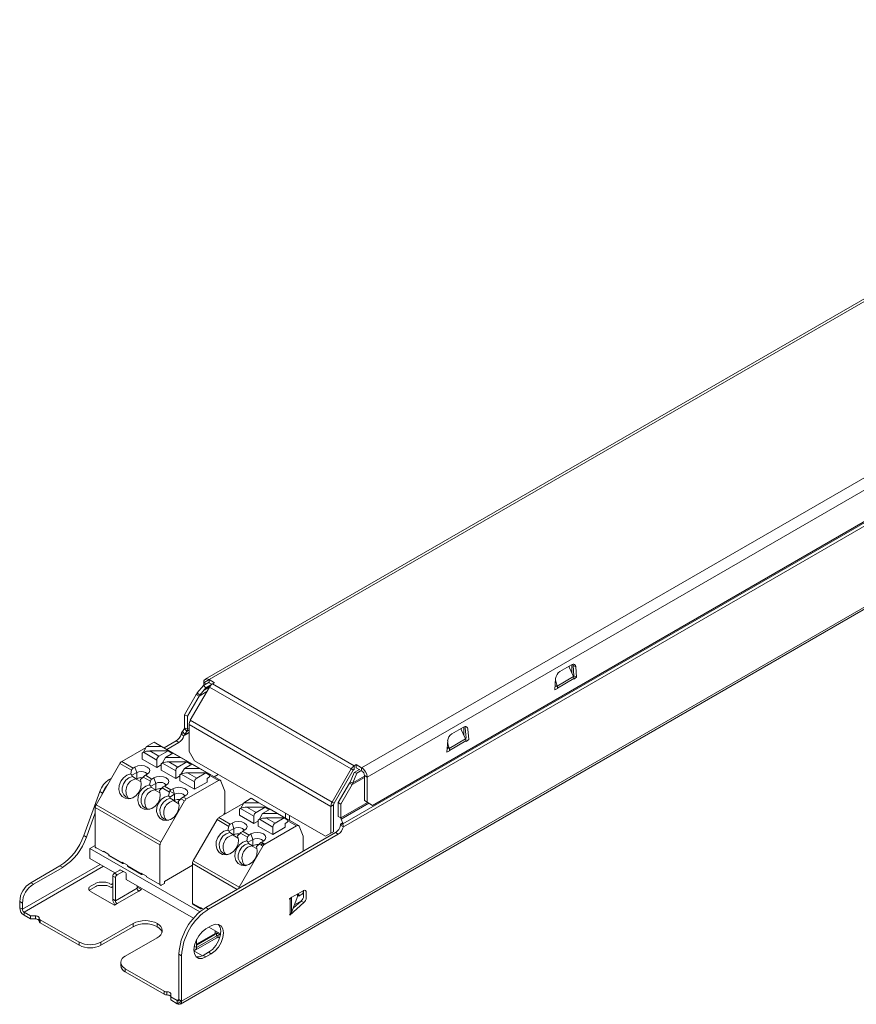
# Model space of a CAD drawing. Header units: millimetres. Extents: x -151 to 68, y -342 to -210.
# Tile 1 of 2: x -151 to -42, y -342 to -213. Entities that reach past the tile are written whole.
import ezdxf

# ---------------------------------------------------------------- set-up
doc = ezdxf.new("R2010")
doc.units = ezdxf.units.MM

msp = doc.modelspace()

# ---------------------------------------------------------------- linework, layer by layer
at = {"color": 7, "linetype": 'Continuous', "lineweight": 15}
for p, q in [((22.84, -212.77), (-126.86, -299.19)), ((-126.36, -299.24), (23.34, -212.82)), ((-106.37, -310.78), (43.33, -224.36)), ((-105.66, -312), (44.04, -225.59)), ((-130.12, -341.74), (67.87, -227.44)), ((-129.96, -341.37), (68.03, -227.08)), ((-108.82, -318.13), (46.74, -228.33)), ((-108.77, -318.52), (46.82, -228.7)), ((-104.95, -315.71), (43.33, -230.11)), ((-79.22, -297.51), (-78.62, -298.85)), ((-79.18, -297.48), (-79.18, -297.6)), ((-78.83, -297.28), (-78.83, -298.38)), ((-78.67, -297.37), (-78.56, -298.72)), ((-78.31, -297.58), (-78.21, -298.93)), ((-125.65, -299.65), (-126.36, -299.24)), ((-80.76, -300.08), (-78.62, -298.85)), ((-80.71, -300.35), (-78.56, -299.11)), ((-128.82, -304.57), (-126.31, -300.22)), ((-127.9, -300.97), (-127.11, -300.01)), ((-126.36, -299.57), (-127.11, -300.01)), ((-127.11, -300.01), (-126.77, -300.31)), ((-127.06, -299.65), (-127.06, -299.98)), ((-107.73, -310.94), (-126.31, -300.22)), ((-107.33, -310.52), (-125.91, -299.79)), ((-80.76, -300.08), (-80.98, -299.31)), ((-129.56, -303.84), (-128.03, -301.19)), ((-129.2, -304.04), (-127.67, -301.4)), ((-129.56, -303.84), (-129.2, -304.04)), ((-129.56, -303.84), (-129.56, -305.55)), ((-129.2, -304.04), (-129.2, -305.75)), ((-129.58, -305.66), (-129.84, -306.02)), ((-129.28, -306.04), (-129.58, -305.66)), ((-129.2, -305.75), (-129.56, -305.55)), ((-110.41, -315.85), (-128.98, -305.13)), ((-128.98, -308.64), (-128.98, -305.13)), ((-110.24, -315.29), (-128.82, -304.57)), ((-93.36, -305.67), (-92.76, -307.01)), ((-93.32, -305.65), (-93.32, -305.76)), ((-92.97, -305.44), (-92.97, -306.55)), ((-129.28, -306.04), (-129.53, -306.4)), ((-94.9, -308.25), (-92.76, -307.01)), ((-137.8, -309.97), (-134.62, -308.13)), ((-134.55, -308.01), (-134.95, -308.73)), ((-133.56, -307.44), (-134.55, -308.01)), ((-134.55, -308.01), (-132.58, -308.01)), ((-133.56, -307.44), (-132.58, -308.01)), ((-124.89, -312.43), (-133.38, -307.53)), ((-131.33, -308.73), (-132.58, -308.01)), ((-132.26, -308.18), (-130.66, -307.25)), ((-131.91, -308.38), (-130.31, -307.46)), ((-130.66, -307.25), (-130.31, -307.46)), ((-95.21, -308.74), (-95.1, -307.27)), ((-94.85, -308.51), (-92.71, -307.27)), ((-134.95, -308.73), (-135.12, -308.83)), ((-135.12, -309.65), (-135.12, -308.83)), ((-135.12, -308.83), (-135.09, -308.85)), ((-135.09, -308.85), (-134.96, -308.76)), ((-133.21, -309.77), (-134.96, -308.76)), ((-134.95, -308.73), (-134.9, -308.73)), ((-134.12, -308.59), (-131.73, -308.59)), ((-134.12, -308.59), (-132.93, -309.28)), ((-132.93, -309.28), (-131.73, -308.59)), ((-132.07, -309.44), (-132.47, -310.16)), ((-131.09, -308.87), (-132.07, -309.44)), ((-132.07, -309.44), (-130.1, -309.44)), ((-131.73, -308.59), (-131.33, -308.85)), ((-131.51, -308.73), (-131.33, -308.73)), ((-131.23, -308.79), (-131.33, -308.73)), ((-131.33, -308.85), (-131.23, -308.79)), ((-131.23, -308.79), (-131.23, -308.95)), ((-131.09, -308.87), (-130.1, -309.44)), ((-128.86, -310.16), (-130.1, -309.44)), ((-138.05, -310.23), (-141.17, -315.63)), ((-136.51, -311.12), (-138.05, -310.23)), ((-136.32, -310.83), (-137.8, -309.97)), ((-136.07, -310.69), (-136.32, -310.83)), ((-136.07, -310.69), (-135.83, -311.4)), ((-133.21, -310.75), (-135.12, -309.65)), ((-133.21, -310.75), (-133.21, -309.77)), ((-132.64, -310.42), (-133.21, -310.75)), ((-132.47, -310.16), (-132.64, -310.26)), ((-132.64, -311.08), (-132.64, -310.26)), ((-132.64, -310.26), (-132.61, -310.28)), ((-132.61, -310.28), (-132.48, -310.19)), ((-130.73, -311.2), (-132.48, -310.19)), ((-132.47, -310.16), (-132.43, -310.16)), ((-131.65, -310.02), (-129.26, -310.02)), ((-131.65, -310.02), (-130.45, -310.71)), ((-130.45, -310.71), (-129.26, -310.02)), ((-129.6, -310.87), (-130, -311.59)), ((-128.61, -310.3), (-129.6, -310.87)), ((-129.6, -310.87), (-127.63, -310.87)), ((-129.26, -310.02), (-128.86, -310.28)), ((-129.03, -310.16), (-128.86, -310.16)), ((-128.76, -310.22), (-128.86, -310.16)), ((-128.86, -310.28), (-128.76, -310.22)), ((-128.76, -310.22), (-128.76, -310.38)), ((-128.61, -310.3), (-127.63, -310.87)), ((-126.38, -311.59), (-127.63, -310.87)), ((-106.37, -310.78), (-107.07, -310.37)), ((-139.43, -312.31), (-139.16, -312.16)), ((-136.63, -311.6), (-136.51, -311.12)), ((-134.04, -312.55), (-134.99, -312)), ((-134.69, -311.77), (-133.84, -312.26)), ((-133.84, -312.26), (-133.6, -312.12)), ((-133.6, -312.12), (-133.35, -312.83)), ((-130.73, -312.18), (-132.64, -311.08)), ((-130.73, -312.18), (-130.73, -311.2)), ((-130.17, -311.85), (-130.73, -312.18)), ((-130, -311.59), (-130.17, -311.69)), ((-130.17, -312.5), (-130.17, -311.69)), ((-130.17, -311.69), (-130.14, -311.7)), ((-130.14, -311.7), (-130.01, -311.62)), ((-128.26, -312.63), (-130.01, -311.62)), ((-130, -311.59), (-129.95, -311.59)), ((-129.17, -311.45), (-126.78, -311.45)), ((-129.17, -311.45), (-127.98, -312.14)), ((-127.98, -312.14), (-126.78, -311.45)), ((-126.78, -311.45), (-126.38, -311.7)), ((-126.63, -312.18), (-126.63, -312.67)), ((-126.56, -311.59), (-126.38, -311.59)), ((-126.28, -311.65), (-126.38, -311.59)), ((-126.38, -311.7), (-126.28, -311.65)), ((-126.28, -311.65), (-126.28, -311.81)), ((-110.24, -315.29), (-107.73, -310.94)), ((-109.99, -315.44), (-107.48, -311.08)), ((-107.73, -310.94), (-107.48, -311.08)), ((-107.53, -312.76), (-107.02, -311.51)), ((-107.02, -311.51), (-107.37, -311.42)), ((-106.35, -311.12), (-107.02, -311.51)), ((-105.66, -312), (-106.01, -311.8)), ((-106.01, -315.09), (-106.01, -311.8)), ((-105.66, -315.3), (-105.66, -312)), ((-135.92, -312.27), (-135.26, -312.65)), ((-134.16, -313.03), (-134.04, -312.55)), ((-133.98, -313.19), (-133.35, -312.83)), ((-133.92, -313.37), (-133.42, -313.65)), ((-133.35, -312.83), (-133.35, -313.65)), ((-131.56, -313.98), (-132.52, -313.43)), ((-132.21, -313.19), (-131.37, -313.68)), ((-128.26, -313.61), (-130.17, -312.5)), ((-125.14, -312.46), (-129.32, -314.87)), ((-128.26, -313.61), (-128.26, -312.63)), ((-126.63, -312.67), (-128.26, -313.61)), ((-124.3, -313.85), (-124.81, -312.53)), ((-109.45, -315.35), (-107.97, -312.8)), ((-109.09, -315.55), (-107.62, -313)), ((-107.97, -312.8), (-107.62, -313)), ((-107.87, -312.67), (-107.53, -312.76)), ((-140.68, -313.9), (-142.78, -319.68)), ((-140.68, -313.9), (-140.32, -314.1)), ((-140.32, -314.1), (-140.39, -314.28)), ((-133.44, -313.7), (-133.42, -313.65)), ((-133.35, -313.65), (-133.44, -313.7)), ((-133.44, -313.7), (-132.79, -314.08)), ((-130.88, -314.26), (-130.88, -315.08)), ((-129.5, -314.48), (-129.74, -314.62)), ((-129.74, -314.62), (-129.32, -314.87)), ((-124.3, -316.71), (-124.3, -313.85)), ((-141.27, -315.98), (-132.79, -320.88)), ((-141.27, -321.2), (-141.27, -315.98)), ((-141.17, -315.63), (-132.68, -320.53)), ((-132.68, -320.53), (-129.57, -315.13)), ((-130.94, -315.08), (-131.44, -314.79)), ((-130.94, -315.08), (-130.97, -315.13)), ((-130.88, -315.08), (-130.97, -315.13)), ((-130.97, -315.13), (-130.31, -315.51)), ((-130.04, -314.86), (-130.4, -315.2)), ((-129.57, -315.13), (-130.04, -314.86)), ((-125.07, -317.32), (-121.89, -315.48)), ((-121.82, -315.36), (-122.22, -316.08)), ((-120.84, -314.79), (-121.82, -315.36)), ((-121.82, -315.36), (-119.85, -315.36)), ((-121.4, -315.94), (-119, -315.94)), ((-121.4, -315.94), (-120.2, -316.63)), ((-120.84, -314.79), (-119.85, -315.36)), ((-114.64, -318.35), (-120.65, -314.88)), ((-120.2, -316.63), (-119, -315.94)), ((-118.6, -316.08), (-119.85, -315.36)), ((-119, -315.94), (-118.6, -316.19)), ((-110.41, -315.85), (-110.05, -315.65)), ((-110.41, -319.36), (-110.41, -315.85)), ((-110.24, -315.29), (-109.99, -315.44)), ((-109.09, -315.55), (-109.45, -315.35)), ((-109.45, -315.35), (-109.45, -317.16)), ((-109.09, -315.55), (-109.09, -317.36)), ((-105.31, -315.5), (-105.31, -315.5)), ((-141.27, -316.71), (-142.43, -319.89)), ((-123.59, -318.17), (-125.07, -317.32)), ((-124.41, -316.89), (-124.41, -316.93)), ((-122.22, -316.08), (-122.39, -316.18)), ((-122.39, -316.99), (-122.39, -316.18)), ((-122.39, -316.18), (-122.36, -316.19)), ((-120.48, -318.1), (-122.39, -316.99)), ((-122.36, -316.19), (-122.23, -316.11)), ((-120.48, -317.12), (-122.23, -316.11)), ((-122.22, -316.08), (-122.18, -316.08)), ((-120.48, -318.1), (-120.48, -317.12)), ((-119.35, -316.79), (-119.75, -317.51)), ((-118.36, -316.22), (-119.35, -316.79)), ((-119.35, -316.79), (-117.38, -316.79)), ((-118.78, -316.08), (-118.6, -316.08)), ((-118.5, -316.14), (-118.6, -316.08)), ((-118.6, -316.19), (-118.5, -316.14)), ((-118.5, -316.14), (-118.5, -316.3)), ((-118.36, -316.22), (-117.38, -316.79)), ((-116.13, -317.51), (-117.38, -316.79)), ((-116.34, -316.76), (-116.34, -317.37)), ((-115.84, -317.05), (-115.84, -317.66)), ((-125.32, -317.58), (-128.44, -322.98)), ((-123.79, -318.47), (-125.32, -317.58)), ((-123.91, -318.95), (-123.79, -318.47)), ((-123.35, -318.03), (-123.59, -318.17)), ((-123.35, -318.03), (-123.1, -318.75)), ((-119.92, -317.77), (-120.48, -318.1)), ((-119.75, -317.51), (-119.92, -317.61)), ((-119.92, -318.42), (-119.92, -317.61)), ((-119.92, -317.61), (-119.89, -317.62)), ((-118.01, -319.52), (-119.92, -318.42)), ((-119.89, -317.62), (-119.75, -317.54)), ((-119.75, -317.51), (-119.7, -317.51)), ((-118.01, -318.55), (-119.75, -317.54)), ((-114.89, -318.38), (-119.06, -320.79)), ((-118.92, -317.36), (-116.53, -317.36)), ((-118.92, -317.36), (-117.72, -318.06)), ((-118.01, -319.52), (-118.01, -318.55)), ((-116.38, -318.59), (-118.01, -319.52)), ((-117.72, -318.06), (-116.53, -317.36)), ((-116.53, -317.36), (-116.13, -317.62)), ((-116.38, -318.1), (-116.38, -318.59)), ((-116.31, -317.51), (-116.13, -317.51)), ((-116.13, -317.62), (-116.03, -317.57)), ((-114.05, -319.77), (-114.55, -318.45)), ((-142.78, -319.68), (-142.43, -319.89)), ((-126.78, -329.09), (-109.8, -319.29)), ((-126.42, -329.3), (-109.45, -319.5)), ((-123.73, -319.11), (-123.1, -318.75)), ((-123.66, -319.28), (-123.16, -319.57)), ((-123.19, -319.62), (-123.16, -319.57)), ((-123.1, -319.57), (-123.19, -319.62)), ((-123.19, -319.62), (-122.53, -320)), ((-123.1, -318.75), (-123.1, -319.57)), ((-122.26, -319.35), (-122.62, -319.69)), ((-121.31, -319.9), (-122.26, -319.35)), ((-121.72, -318.97), (-121.96, -319.11)), ((-121.96, -319.11), (-121.11, -319.6)), ((-121.31, -319.9), (-121.43, -320.38)), ((-121.11, -319.6), (-120.87, -319.46)), ((-120.87, -319.46), (-120.62, -320.18)), ((-114.05, -321.74), (-114.05, -319.77)), ((-109.45, -319.5), (-109.8, -319.29)), ((-132.79, -320.88), (-132.79, -326.1)), ((-122.43, -326.45), (-119.31, -321.05)), ((-120.71, -321.05), (-120.06, -321.43)), ((-119.79, -320.78), (-120.15, -321.12)), ((-119.24, -320.4), (-119.49, -320.54)), ((-119.31, -320.67), (-119.3, -320.65)), ((-119.26, -320.97), (-119.26, -320.67)), ((-127.59, -329.67), (-141.98, -321.36)), ((-139.5, -322.14), (-139.5, -322.22)), ((-139.5, -322.22), (-137.74, -323.24)), ((-139.46, -322.31), (-137.69, -323.33)), ((-149.72, -325.85), (-145.9, -323.64)), ((-145.9, -323.64), (-145.54, -323.84)), ((-141.98, -322.67), (-138.69, -324.57)), ((-137.74, -323.24), (-137.74, -323.16)), ((-137.03, -323.65), (-135.26, -324.67)), ((-136.99, -323.74), (-135.22, -324.76)), ((-128.54, -328.55), (-128.54, -323.33)), ((-128.44, -322.98), (-122.43, -326.45)), ((-149.37, -326.05), (-145.54, -323.84)), ((-138.97, -324.97), (-138.62, -325.18)), ((-138.97, -328), (-138.97, -324.97)), ((-137.92, -324.19), (-137.62, -324.37)), ((-137.57, -324.4), (-137.27, -324.57)), ((-149.72, -325.85), (-149.37, -326.05)), ((-138.62, -328.21), (-138.62, -325.18)), ((-137.21, -325.42), (-128.41, -330.5)), ((-138.76, -328.78), (-141.89, -326.98)), ((-135.79, -326.58), (-138.62, -328.21)), ((-135.58, -326.94), (-138.41, -328.58)), ((-135.79, -326.41), (-135.23, -326.74)), ((-114.61, -327.61), (-114.61, -327.36)), ((-151.17, -329.13), (-151.17, -328.33)), ((-151.17, -328.33), (-150.82, -328.53)), ((-150.82, -329.33), (-150.82, -328.53)), ((-128.54, -328.55), (-127.48, -329.16)), ((-128.5, -328.64), (-127.44, -329.25)), ((-115.8, -330.1), (-113.94, -328.45)), ((-115.74, -329.97), (-115.74, -327.95)), ((-115.54, -327.76), (-115.54, -327.75)), ((-115.54, -329.74), (-115.54, -327.76)), ((-115.32, -329.16), (-114.29, -328.25)), ((-149.76, -330.19), (-150.6, -329.7)), ((-149.76, -330.6), (-150.6, -330.11)), ((-149.76, -330.19), (-149.11, -330.19)), ((-149.76, -330.6), (-149.76, -330.19)), ((-126.42, -329.3), (-126.78, -329.09)), ((-149.76, -330.6), (-149.11, -330.6)), ((-143.36, -333.64), (-148.47, -330.69)), ((-148.47, -331.1), (-148.47, -330.69)), ((-143.36, -334.05), (-148.47, -331.1)), ((-136.32, -331.21), (-140.53, -333.64)), ((-136.32, -331.62), (-136.32, -331.21)), ((-133.14, -331.62), (-133.14, -331.21)), ((-136.32, -331.62), (-140.53, -334.05)), ((-128.01, -334.03), (-125.6, -332.63)), ((-126.38, -331.67), (-124.86, -332.55)), ((-124.88, -332.71), (-125.4, -332.41)), ((-143.36, -334.05), (-143.36, -333.64)), ((-140.53, -333.64), (-140.53, -334.05)), ((-137.35, -335.48), (-133.14, -333.05)), ((-128.18, -334.7), (-125.35, -333.07)), ((-124.98, -333.06), (-125.23, -332.92)), ((-130.31, -335.21), (-130.31, -341.17)), ((-129.96, -335.42), (-130.31, -335.21)), ((-129.96, -335.42), (-129.96, -341.37)), ((-128.36, -334.78), (-127.24, -335.43)), ((-137.93, -336.29), (-137.93, -336.7)), ((-132.23, -340.06), (-137.35, -337.11)), ((-137.35, -337.11), (-137.35, -337.52)), ((-132.23, -340.47), (-137.35, -337.52)), ((-132.23, -340.47), (-132.23, -340.06)), ((-131.88, -340.55), (-131.88, -340.14)), ((-131.37, -341.21), (-131.37, -340.43)), ((-130.52, -341.29), (-131.37, -340.8)), ((-130.52, -341.7), (-131.37, -341.21)), ((-130.37, -341.31), (-130.22, -341.22))]:
    msp.add_line(p, q, dxfattribs=at)
at = {"color": 144, "linetype": 'Continuous', "lineweight": 0}
for p, q in [((-80.4, -298.18), (-78.88, -297.31)), ((-78.31, -297.58), (-78.67, -297.37)), ((-126.36, -299.24), (-126.36, -299.65)), ((-81.07, -300.58), (-80.96, -299.11)), ((-78.56, -298.72), (-78.65, -298.78)), ((-78.21, -298.93), (-78.56, -298.72)), ((-78.21, -298.93), (-78.56, -299.16)), ((-78.56, -299.11), (-78.56, -299.16)), ((-127.56, -301.28), (-126.77, -300.31)), ((-127.06, -299.65), (-126.77, -299.81)), ((-126.04, -299.89), (-126.77, -300.31)), ((-126, -299.85), (-126.36, -299.65)), ((-125.91, -299.79), (-125.65, -299.65)), ((-80.76, -300.08), (-81.07, -300.1)), ((-80.72, -300.41), (-81.07, -300.58)), ((-81.04, -300.12), (-80.98, -300.09)), ((-80.72, -300.41), (-80.71, -300.35)), ((-127.67, -301.4), (-128.03, -301.19)), ((-127.56, -301.28), (-127.9, -300.97)), ((-126.65, -300.8), (-127.67, -301.4)), ((-128.98, -305.63), (-129.2, -305.75)), ((-94.54, -306.35), (-93.02, -305.47)), ((-92.81, -305.54), (-92.7, -306.89)), ((-92.46, -305.74), (-92.35, -307.09)), ((-130.02, -306.4), (-129.66, -306.6)), ((-129.84, -306.02), (-129.53, -306.4)), ((-129.66, -306.6), (-128.98, -306.21)), ((-129.58, -306.46), (-128.98, -306.12)), ((-128.98, -305.87), (-129.28, -306.04)), ((-92.7, -306.89), (-92.79, -306.94)), ((-95.18, -308.29), (-94.93, -308.14)), ((-95.17, -308.24), (-94.94, -308.1)), ((-94.9, -308.25), (-95.12, -307.48)), ((-92.71, -307.27), (-92.7, -307.33)), ((-92.35, -307.09), (-92.7, -307.33)), ((-128.98, -308.64), (-128.28, -309.86)), ((-94.86, -308.57), (-95.21, -308.74)), ((-94.86, -308.57), (-94.85, -308.51)), ((-111.12, -319.77), (-128.28, -309.86)), ((-107.33, -310.52), (-107.07, -310.37)), ((-107.33, -310.52), (-107.33, -310.93)), ((-107.07, -310.37), (-107.07, -310.78)), ((-106.6, -311.05), (-107.07, -310.78)), ((-136.46, -311.77), (-135.83, -311.4)), ((-136.39, -311.94), (-135.89, -312.23)), ((-135.83, -311.4), (-135.83, -312.22)), ((-134.99, -312), (-135.35, -312.34)), ((-134.45, -311.63), (-134.69, -311.77)), ((-126.63, -312.18), (-126.42, -312.05)), ((-125.7, -311.97), (-125.17, -311.66)), ((-107.87, -312.67), (-107.37, -311.42)), ((-106.67, -311.01), (-107.37, -311.42)), ((-135.83, -312.22), (-135.92, -312.27)), ((-135.92, -312.27), (-135.89, -312.23)), ((-132.52, -313.43), (-132.87, -313.77)), ((-131.97, -313.05), (-132.21, -313.19)), ((-131.56, -313.98), (-131.68, -314.46)), ((-131.52, -313.85), (-130.89, -314.21)), ((-130.88, -314.26), (-131.51, -314.62)), ((-131.37, -313.68), (-131.12, -313.54)), ((-131.12, -313.54), (-130.88, -314.26)), ((-110.05, -319.16), (-110.05, -315.65)), ((-105.66, -315.3), (-106.01, -315.09)), ((-105.31, -315.5), (-106.01, -315.09)), ((-104.95, -315.71), (-105.66, -315.3)), ((-104.95, -315.71), (-105.31, -315.5)), ((-109.45, -317.16), (-109.09, -317.36)), ((-116.38, -318.1), (-116.17, -317.97)), ((-116.03, -317.57), (-116.13, -317.51)), ((-116.03, -317.57), (-116.03, -317.73)), ((-109.13, -318.16), (-108.87, -318.01)), ((-108.77, -318.52), (-109.13, -318.31)), ((-109.06, -317.5), (-108.85, -318.04)), ((-111.12, -319.77), (-110.41, -319.36)), ((-110.41, -319.36), (-110.05, -319.16)), ((-141.98, -321.36), (-141.27, -320.96)), ((-141.27, -321.2), (-140.21, -321.81)), ((-120.62, -320.18), (-121.25, -320.54)), ((-120.69, -321), (-121.19, -320.71)), ((-120.62, -320.99), (-120.71, -321.05)), ((-120.69, -321), (-120.71, -321.05)), ((-120.62, -320.18), (-120.62, -320.99)), ((-119.31, -321.05), (-119.79, -320.78)), ((-119.59, -320.89), (-119.49, -320.83)), ((-119.49, -320.54), (-119.06, -320.79)), ((-119.49, -320.95), (-119.49, -320.83)), ((-119.26, -320.93), (-119.24, -320.94)), ((-141.98, -322.67), (-141.98, -321.36)), ((-140.21, -321.81), (-140.21, -321.73)), ((-140.21, -321.73), (-139.5, -322.14)), ((-137.74, -323.16), (-137.03, -323.57)), ((-137.52, -323.28), (-137.59, -323.32)), ((-137.03, -323.57), (-137.03, -323.65)), ((-132.22, -325.69), (-128.54, -323.57)), ((-138.76, -324.61), (-138.07, -324.21)), ((-138.76, -324.61), (-138.41, -324.81)), ((-138.41, -324.81), (-137.72, -324.41)), ((-137.92, -324.19), (-137.57, -324.4)), ((-137.62, -324.37), (-137.57, -324.4)), ((-137.21, -324.71), (-137.21, -325.42)), ((-135.26, -324.67), (-135.26, -324.59)), ((-135.26, -324.59), (-134.55, -325)), ((-135.26, -324.67), (-135.12, -324.75)), ((-134.55, -325), (-134.55, -325.08)), ((-134.55, -325.08), (-132.79, -326.1)), ((-141.89, -326.32), (-141.2, -325.93)), ((-141.89, -326.73), (-141.2, -326.33)), ((-140.63, -325.79), (-140.03, -325.79)), ((-140.63, -326.2), (-140.03, -326.2)), ((-139.46, -325.93), (-139.2, -326.08)), ((-139.46, -326.33), (-139.2, -326.49)), ((-139.2, -326.08), (-138.97, -325.95)), ((-139.2, -326.49), (-138.97, -326.36)), ((-135.79, -326.24), (-135.79, -326.58)), ((-132.22, -325.94), (-132.64, -326.18)), ((-132.22, -325.69), (-132.22, -325.94)), ((-135.23, -326.74), (-135.58, -326.94)), ((-135.58, -326.94), (-135.58, -326.94)), ((-115.81, -327.91), (-114.05, -326.89)), ((-114.76, -327.52), (-114.61, -327.61)), ((-114.75, -327.29), (-114.75, -327.32)), ((-114.75, -327.44), (-114.61, -327.36)), ((-114.19, -327.36), (-114.61, -327.61)), ((-114.05, -327.12), (-114.05, -326.89)), ((-113.98, -326.93), (-113.98, -326.86)), ((-113.98, -326.93), (-113.98, -327.59)), ((-113.62, -327.13), (-113.62, -327.8)), ((-138.97, -328), (-138.62, -328.21)), ((-138.41, -328.58), (-138.76, -328.78)), ((-138.41, -328.58), (-138.41, -328.58)), ((-115.81, -327.91), (-115.81, -327.99)), ((-115.81, -327.99), (-115.74, -327.95)), ((-115.55, -327.75), (-115.54, -327.76)), ((-115.54, -329.74), (-114.85, -327.92)), ((-114.27, -328.23), (-115.17, -328.74)), ((-113.94, -328.45), (-114.29, -328.25)), ((-150.82, -329.33), (-151.17, -329.13)), ((-150.6, -329.7), (-150.6, -330.11)), ((-149.11, -330.6), (-149.11, -330.19)), ((-127.48, -329.16), (-127.48, -329.08)), ((-127.48, -329.08), (-127.1, -329.3)), ((-127.48, -329.16), (-127.34, -329.24)), ((-115.81, -330.03), (-115.74, -329.97)), ((-115.81, -330.03), (-115.8, -330.1)), ((-148.61, -330.89), (-148.61, -330.48)), ((-126.07, -331.49), (-126.78, -331.9)), ((-128.01, -334.33), (-125.18, -332.7)), ((-125.54, -332.16), (-125.54, -332.5)), ((-125.4, -332.41), (-125.54, -332.5)), ((-125.4, -332.82), (-125.4, -332.41)), ((-128.01, -334.33), (-128.01, -333.3)), ((-126.42, -334.96), (-127.13, -335.37)), ((-127.13, -335.37), (-126.78, -335.58)), ((-126.78, -335.58), (-126.07, -335.17)), ((-126.42, -334.96), (-126.07, -335.17)), ((-130.52, -341.7), (-130.52, -341.29)), ((-129.96, -341.37), (-130.31, -341.17))]:
    msp.add_line(p, q, dxfattribs=at)
at = {"color": 8, "linetype": 'Continuous', "lineweight": 15}
for p, q in [((-127.06, -299.65), (-126.36, -299.24)), ((-126.29, -300.19), (-127.01, -300.61)), ((-126.07, -299.92), (-126.79, -300.33)), ((-127.8, -301.06), (-128.03, -301.19)), ((-130.02, -306.4), (-129.69, -306.2)), ((-129.89, -306.08), (-129.82, -306.04)), ((-129.23, -305.94), (-128.98, -305.8)), ((-131.22, -308.95), (-131.23, -308.94)), ((-128.75, -310.38), (-128.76, -310.37)), ((-106.37, -310.78), (-106.37, -311.11)), ((-125.14, -312.46), (-126.28, -311.8)), ((-106.01, -312.07), (-107.62, -313)), ((-106.01, -311.88), (-107.53, -312.76)), ((-139.43, -312.31), (-139.29, -312.39)), ((-105.59, -315.34), (-109.09, -317.36)), ((-105.45, -315.42), (-109.06, -317.5)), ((-118.49, -316.29), (-118.5, -316.29)), ((-114.89, -318.38), (-116.03, -317.72)), ((-109.13, -318.31), (-108.82, -318.14)), ((-119.49, -320.83), (-119.37, -320.61)), ((-140.63, -323.45), (-150.82, -329.33)), ((-140.2, -323.69), (-150.6, -329.7)), ((-128.54, -323.33), (-122.67, -326.72)), ((-128.01, -333.92), (-125.54, -332.5)), ((-128.01, -334.33), (-128.31, -334.16)), ((-130.52, -341.29), (-130.31, -341.17)), ((-130.52, -341.7), (-129.96, -341.37))]:
    msp.add_line(p, q, dxfattribs=at)
at = {"color": 144, "linetype": 'Continuous', "lineweight": 0, "flags": 128}
for points in [[(-78.88, -297.31), (-78.77, -297.26), (-78.67, -297.23), (-78.58, -297.23), (-78.5, -297.26), (-78.43, -297.31), (-78.37, -297.38), (-78.33, -297.47), (-78.31, -297.58)], [(-78.7, -297.24), (-78.69, -297.26), (-78.67, -297.37)], [(-93.02, -305.47), (-92.92, -305.42), (-92.81, -305.4), (-92.72, -305.4), (-92.64, -305.42), (-92.57, -305.47), (-92.51, -305.54), (-92.48, -305.63), (-92.46, -305.74)], [(-92.84, -305.4), (-92.83, -305.43), (-92.81, -305.54)], [(-137.6, -324.39), (-137.61, -324.38), (-137.62, -324.37)], [(-141.89, -326.73), (-141.99, -326.8), (-142.04, -326.85)], [(-148.61, -330.48), (-148.62, -330.42), (-148.65, -330.37), (-148.7, -330.32), (-148.76, -330.27), (-148.84, -330.24), (-148.92, -330.21), (-149.02, -330.19), (-149.11, -330.19)], [(-148.61, -330.88), (-148.62, -330.83), (-148.65, -330.78), (-148.7, -330.73), (-148.76, -330.68), (-148.84, -330.65), (-148.92, -330.62), (-149.02, -330.6), (-149.11, -330.6)]]:
    msp.add_lwpolyline(points, dxfattribs=at)
at = {"color": 7, "linetype": 'Continuous', "lineweight": 15, "flags": 128}
for points in [[(-136.07, -310.69), (-135.7, -310.54), (-135.26, -310.49), (-134.82, -310.54), (-134.45, -310.69), (-134.2, -310.9), (-134.11, -311.16), (-134.2, -311.41), (-134.45, -311.63)], [(-135.35, -312.34), (-135.24, -312.86), (-135.3, -313.41), (-135.53, -313.95), (-135.89, -314.4), (-136.35, -314.71), (-136.86, -314.84), (-137.34, -314.79), (-137.75, -314.55), (-138.04, -314.16), (-138.18, -313.65), (-138.14, -313.1), (-137.93, -312.56), (-137.58, -312.1), (-137.13, -311.76), (-136.63, -311.6)], [(-136.6, -314.8), (-136.78, -314.8), (-137.21, -314.66), (-137.54, -314.35), (-137.73, -313.91), (-137.74, -313.4), (-137.59, -312.88), (-137.28, -312.42), (-136.86, -312.1), (-136.39, -311.94)], [(-135.83, -311.4), (-135.57, -311.3), (-135.26, -311.27), (-134.95, -311.3), (-134.69, -311.4), (-134.52, -311.55), (-134.47, -311.64)], [(-133.6, -312.12), (-133.23, -311.97), (-132.79, -311.92), (-132.35, -311.97), (-131.97, -312.12), (-131.72, -312.33), (-131.64, -312.59), (-131.72, -312.84), (-131.97, -313.05)], [(-132.87, -313.77), (-132.76, -314.29), (-132.83, -314.84), (-133.05, -315.38), (-133.42, -315.82), (-133.88, -316.13), (-134.38, -316.27), (-134.87, -316.22), (-135.28, -315.98), (-135.57, -315.59), (-135.7, -315.08), (-135.66, -314.53), (-135.46, -313.99), (-135.11, -313.53), (-134.66, -313.19), (-134.16, -313.03)], [(-134.13, -316.22), (-134.3, -316.22), (-134.74, -316.09), (-135.07, -315.78), (-135.25, -315.34), (-135.27, -314.83), (-135.11, -314.31), (-134.81, -313.85), (-134.39, -313.52), (-133.92, -313.37)], [(-133.35, -312.83), (-133.09, -312.73), (-132.79, -312.7), (-132.48, -312.73), (-132.22, -312.83), (-132.05, -312.98), (-132, -313.07)], [(-131.12, -313.54), (-130.75, -313.4), (-130.31, -313.35), (-129.87, -313.4), (-129.5, -313.54), (-129.25, -313.76), (-129.16, -314.01), (-129.25, -314.27), (-129.5, -314.48)], [(-125.14, -312.46), (-125.09, -312.43), (-125.03, -312.42), (-124.98, -312.41), (-124.94, -312.41), (-124.9, -312.43), (-124.86, -312.46), (-124.83, -312.49), (-124.81, -312.53)], [(-131.68, -314.46), (-132.18, -314.62), (-132.63, -314.95), (-132.98, -315.42), (-133.19, -315.96), (-133.23, -316.51), (-133.09, -317.01), (-132.8, -317.41), (-132.39, -317.64), (-131.91, -317.7), (-131.4, -317.56), (-130.94, -317.25), (-130.58, -316.8), (-130.35, -316.27), (-130.29, -315.72), (-130.4, -315.2)], [(-130.88, -314.26), (-130.62, -314.16), (-130.31, -314.12), (-130, -314.16), (-129.74, -314.26), (-129.57, -314.41), (-129.52, -314.5)], [(-131.44, -314.79), (-131.91, -314.95), (-132.33, -315.28), (-132.64, -315.74), (-132.79, -316.26), (-132.78, -316.77), (-132.59, -317.21), (-132.26, -317.52), (-131.83, -317.65), (-131.65, -317.65)], [(-123.35, -318.03), (-122.97, -317.89), (-122.53, -317.84), (-122.09, -317.89), (-121.72, -318.03), (-121.47, -318.25), (-121.38, -318.5), (-121.47, -318.76), (-121.72, -318.97)], [(-123.1, -318.75), (-122.84, -318.65), (-122.53, -318.61), (-122.23, -318.65), (-121.97, -318.75), (-121.79, -318.9), (-121.75, -318.99)], [(-114.89, -318.38), (-114.83, -318.35), (-114.78, -318.33), (-114.73, -318.33), (-114.68, -318.33), (-114.64, -318.35), (-114.61, -318.37), (-114.58, -318.41), (-114.55, -318.45)], [(-122.62, -319.69), (-122.51, -320.21), (-122.57, -320.76), (-122.8, -321.3), (-123.17, -321.74), (-123.63, -322.05), (-124.13, -322.19), (-124.61, -322.14), (-125.03, -321.9), (-125.31, -321.5), (-125.45, -321), (-125.41, -320.45), (-125.2, -319.91), (-124.86, -319.44), (-124.41, -319.11), (-123.91, -318.95)], [(-123.87, -322.14), (-124.05, -322.14), (-124.48, -322.01), (-124.81, -321.7), (-125, -321.26), (-125.02, -320.75), (-124.86, -320.23), (-124.55, -319.77), (-124.14, -319.44), (-123.66, -319.28)], [(-120.87, -319.46), (-120.5, -319.32), (-120.06, -319.27), (-119.62, -319.32), (-119.24, -319.46), (-119, -319.68), (-118.91, -319.93), (-119, -320.19), (-119.24, -320.4)], [(-121.43, -320.38), (-121.93, -320.54), (-122.38, -320.87), (-122.73, -321.34), (-122.93, -321.88), (-122.97, -322.43), (-122.84, -322.93), (-122.55, -323.33), (-122.14, -323.56), (-121.65, -323.62), (-121.15, -323.48), (-120.69, -323.17), (-120.33, -322.72), (-120.1, -322.19), (-120.04, -321.63), (-120.15, -321.12)], [(-121.19, -320.71), (-121.66, -320.87), (-122.08, -321.2), (-122.39, -321.66), (-122.54, -322.18), (-122.53, -322.69), (-122.34, -323.13), (-122.01, -323.44), (-121.57, -323.57), (-121.4, -323.57)], [(-120.62, -320.18), (-120.36, -320.08), (-120.06, -320.04), (-119.75, -320.08), (-119.49, -320.18), (-119.32, -320.33), (-119.27, -320.42)], [(-119.31, -320.67), (-119.32, -320.68), (-119.49, -320.83)], [(-125.13, -331.31), (-124.91, -331.69), (-124.83, -332.21), (-124.91, -332.82), (-125.13, -333.46), (-125.49, -334.07), (-125.93, -334.59), (-126.42, -334.96)], [(-126.07, -335.17), (-125.58, -334.79), (-125.13, -334.28), (-124.78, -333.67), (-124.55, -333.03), (-124.48, -332.41), (-124.55, -331.89), (-124.78, -331.51), (-125.13, -331.31), (-125.58, -331.3), (-126.07, -331.49)], [(-126.78, -331.9), (-127.27, -332.28), (-127.71, -332.79), (-128.06, -333.4), (-128.29, -334.05), (-128.37, -334.66), (-128.29, -335.18), (-128.06, -335.56), (-127.71, -335.77), (-127.27, -335.77), (-126.78, -335.58)], [(-127.13, -335.37), (-127.62, -335.57), (-128.06, -335.56)], [(-131.88, -340.14), (-131.78, -340.15), (-131.68, -340.16), (-131.6, -340.19), (-131.52, -340.23), (-131.46, -340.27), (-131.41, -340.32), (-131.38, -340.38), (-131.37, -340.43)], [(-131.88, -340.55), (-131.78, -340.56), (-131.68, -340.57), (-131.6, -340.6), (-131.52, -340.64), (-131.46, -340.68), (-131.41, -340.73), (-131.38, -340.78), (-131.37, -340.84)]]:
    msp.add_lwpolyline(points, dxfattribs=at)
at = {"color": 144, "linetype": 'Continuous', "lineweight": 0}
for centre, radius, start, end in [((-126.63, -299.58), 0.437, 50.7967, 189.214), ((-79.72, -299.23), 1.24, 122.8009, 174.311), ((-125.3, -300.77), 1.15, 121.9547, 151.1444), ((-127.83, -305.17), 1.15, 148.8563, 178.0435), ((-130.94, -305.24), 1.35, 321.4298, 324.7834), ((-130.63, -305.62), 1.35, 321.4298, 324.7834), ((-129.69, -305.77), 0.491, 327.6508, 2.3515), ((-93.87, -307.39), 1.24, 122.8009, 174.311), ((-133.84, -313.18), 1.65, 121.1303, 134.453), ((-126.59, -311.8), 0.307, 302.6055, 357.3945), ((-107.1, -311.29), 0.433, 121.9547, 151.1444), ((-106.79, -311.84), 0.777, 2.8009, 53.8325), ((-131.36, -314.6), 1.65, 121.1303, 134.453), ((-131.12, -314.07), 0.457, 123.1991, 168.7852), ((-109.62, -315.66), 0.433, 148.8563, 178.0435), ((-124.18, -316.9), 0.231, 122.6055, 177.3945), ((-108.7, -317.36), 0.391, 181.1082, 202.0212), ((-109.98, -318.48), 1.2, 16.6445, 21.193), ((-141.18, -321.21), 0.0873, 170.786, 309.2033), ((-118.64, -321.95), 1.65, 121.1303, 134.453), ((-118.68, -321.4), 0.721, 121.9547, 151.1444), ((-136.93, -323.66), 0.0959, 172.7442, 235.9436), ((-137.98, -324.33), 0.151, 65.686, 125.6182), ((-137.63, -324.54), 0.151, 65.686, 125.6182), ((-137.36, -324.69), 0.151, 354.3796, 54.302), ((-135.17, -324.68), 0.0873, 170.786, 309.2033), ((-141.76, -326.65), 0.349, 110.7834, 249.2166), ((-140.65, -326.94), 1.15, 88.8559, 118.0402), ((-140.65, -327.35), 1.15, 88.8559, 118.0402), ((-140.01, -326.94), 1.15, 61.9598, 91.1441), ((-140.01, -327.35), 1.15, 61.9598, 91.1441), ((-132.7, -326.11), 0.0873, 170.786, 309.2033), ((-135.33, -326.55), 0.461, 182.6055, 237.3945), ((-116.6, -327.3), 1.85, 340.3031, 359.189), ((-114.92, -327.54), 0.94, 311.6284, 357.0654), ((-114.35, -327.11), 0.307, 302.6055, 357.3945), ((-113.88, -327.09), 0.262, 350.786, 129.2033), ((-137.75, -327.95), 1.23, 182.6765, 220.06), ((-138.16, -328.19), 0.461, 182.6055, 237.3945), ((-115.98, -327.5), 0.505, 297.9791, 329.7284), ((-114.56, -327.75), 0.94, 311.6284, 357.0654), ((-149.94, -329.07), 1.23, 182.6055, 237.3945), ((-150.36, -329.31), 0.461, 182.6055, 237.3945), ((-127.4, -329.17), 0.0873, 170.786, 309.2033), ((-125.68, -332.51), 0.144, 304.0564, 7.2558), ((-125.56, -332.75), 0.384, 304.0564, 7.2558), ((-130.44, -341.19), 0.131, 230.7967, 9.214), ((-130.3, -341.43), 0.349, 230.7967, 9.214)]:
    msp.add_arc(centre, radius, start, end, dxfattribs=at)
at = {"color": 7, "linetype": 'Continuous', "lineweight": 15}
for centre, radius, start, end in [((-129.74, -305.56), 0.184, 327.6508, 2.3515), ((-131.51, -305.95), 1.56, 302.814, 343.1603), ((-131.15, -306.15), 1.56, 302.814, 343.1603), ((-133.46, -307.69), 0.174, 60.2163, 82.9867), ((-134.17, -310.44), 1.85, 88.466, 114.9737), ((-132.6, -309.8), 0.615, 122.6055, 177.3945), ((-137.42, -310.58), 0.721, 121.9547, 151.1444), ((-136.07, -311.21), 0.457, 123.1991, 168.7852), ((-131.7, -311.87), 1.85, 88.466, 114.9737), ((-130.12, -311.23), 0.615, 122.6055, 177.3945), ((-106.72, -311.5), 1.15, 121.9547, 151.1444), ((-107.19, -312.07), 1.54, 2.6055, 57.3945), ((-135.26, -313.32), 1.24, 82.2323, 117.1743), ((-129.22, -313.3), 1.85, 88.466, 114.9737), ((-127.65, -312.65), 0.615, 122.6055, 177.3945), ((-137.76, -314.91), 3.09, 122.7046, 160.9114), ((-137.17, -315.25), 3.36, 137.1444, 160.0243), ((-135.64, -313.82), 1.61, 98.9563, 216.2666), ((-133.59, -312.64), 0.457, 123.1991, 168.7852), ((-133.17, -315.25), 1.61, 98.9563, 216.2666), ((-132.79, -314.75), 1.24, 82.2323, 117.1743), ((-128.89, -316.03), 1.65, 121.1303, 134.453), ((-140.55, -316), 0.721, 148.8563, 178.0435), ((-130.69, -316.67), 1.61, 98.9563, 216.2666), ((-130.31, -316.18), 1.24, 82.2323, 117.1743), ((-128.93, -315.48), 0.721, 121.9547, 151.1444), ((-121.45, -317.79), 1.85, 88.466, 114.9737), ((-120.73, -315.03), 0.174, 60.2163, 82.9867), ((-109.25, -315.89), 1.15, 148.8563, 178.0435), ((-124.69, -317.93), 0.721, 121.9547, 151.1444), ((-119.87, -317.14), 0.615, 122.6055, 177.3945), ((-123.34, -318.56), 0.457, 123.1991, 168.7852), ((-118.97, -319.22), 1.85, 88.466, 114.9737), ((-117.39, -318.57), 0.615, 122.6055, 177.3945), ((-116.33, -317.71), 0.307, 302.6055, 357.3945), ((-110.66, -317.98), 1.57, 302.9294, 347.6266), ((-110.3, -318.18), 1.57, 302.9294, 347.6266), ((-150.06, -317.15), 7.71, 302.6997, 340.8231), ((-149.71, -317.36), 7.71, 302.6997, 340.8231), ((-122.91, -321.16), 1.61, 98.9563, 216.2667), ((-122.53, -320.67), 1.24, 82.2323, 117.1743), ((-121.11, -320.52), 1.65, 121.1303, 134.453), ((-120.86, -319.99), 0.457, 123.1991, 168.7852), ((-132.06, -320.9), 0.721, 148.8563, 178.0435), ((-120.44, -322.59), 1.61, 98.9563, 216.2667), ((-120.06, -322.09), 1.24, 82.2323, 117.1743), ((-139.41, -322.23), 0.0959, 172.7442, 235.9436), ((-137.65, -323.26), 0.0873, 170.786, 309.2033), ((-127.82, -323.35), 0.721, 148.8563, 178.0435), ((-138.51, -325), 0.461, 122.6055, 177.3945), ((-138.16, -325.2), 0.461, 122.6055, 177.3945), ((-148.11, -328.45), 3.06, 121.6865, 177.6936), ((-147.76, -328.65), 3.06, 121.6865, 177.6936), ((-121.72, -326.86), 0.818, 149.7922, 163.3734), ((-128.45, -328.56), 0.0959, 172.7442, 235.9436), ((-122.63, -335.56), 7.68, 122.6055, 177.3945), ((-122.28, -335.77), 7.68, 122.6055, 177.3945), ((-148.37, -330.46), 0.25, 184.7811, 245.7693), ((-148.37, -330.87), 0.25, 184.7811, 245.7693), ((-134.73, -334.28), 3.46, 62.6097, 117.3903), ((-134.73, -334.69), 3.46, 62.6097, 117.3903), ((-133.49, -332.13), 0.982, 290.7834, 69.2166), ((-133.67, -332.72), 1.22, 18.4899, 64.4263), ((-141.94, -330.91), 3.07, 242.6097, 297.3903), ((-141.94, -331.32), 3.07, 242.6097, 297.3903), ((-128.35, -334.39), 0.344, 267.7301, 9.7763), ((-136.93, -336.6), 1.01, 185.6948, 245.6253), ((-137.04, -336.29), 0.873, 110.7834, 249.2166), ((-131.9, -339.42), 0.724, 241.9903, 271.4796), ((-131.9, -339.83), 0.724, 241.9903, 271.4796)]:
    msp.add_arc(centre, radius, start, end, dxfattribs=at)
at = {"color": 144, "linetype": 'Continuous', "lineweight": 0}
for points, knots in [([(-78.62, -298.85), (-78.61, -298.87), (-78.59, -298.92), (-78.58, -298.98), (-78.57, -299.05), (-78.57, -299.09), (-78.56, -299.11)], [0, 0, 0, 0, 0.25, 0.499999, 0.75, 1, 1, 1, 1]), ([(-80.71, -300.35), (-80.71, -300.32), (-80.71, -300.28), (-80.72, -300.22), (-80.74, -300.15), (-80.75, -300.11), (-80.76, -300.08)], [0, 0, 0, 0, 0.25, 0.499999, 0.75, 1, 1, 1, 1]), ([(-92.76, -307.01), (-92.75, -307.04), (-92.74, -307.08), (-92.72, -307.15), (-92.71, -307.21), (-92.71, -307.25), (-92.71, -307.27)], [0, 0, 0, 0, 0.25, 0.499999, 0.75, 1, 1, 1, 1]), ([(-94.85, -308.51), (-94.85, -308.49), (-94.85, -308.45), (-94.86, -308.38), (-94.88, -308.32), (-94.89, -308.27), (-94.9, -308.25)], [0, 0, 0, 0, 0.2499996, 0.4999995, 0.7499996, 1, 1, 1, 1])]:
    msp.add_open_spline(points, degree=3, knots=knots, dxfattribs=at)
for points in [[(-127.9, -300.97), (-127.95, -301.04), (-127.99, -301.12), (-128.03, -301.19)], [(-129.89, -306.08), (-129.95, -306.16), (-130, -306.27), (-130.02, -306.4)], [(-136.39, -311.94), (-136.41, -311.88), (-136.43, -311.82), (-136.46, -311.77)], [(-135.35, -312.34), (-135.34, -312.37), (-135.33, -312.39), (-135.33, -312.42)], [(-107.87, -312.67), (-107.9, -312.71), (-107.94, -312.76), (-107.97, -312.8)], [(-132.87, -313.77), (-132.87, -313.8), (-132.86, -313.82), (-132.85, -313.85)], [(-131.51, -314.62), (-131.57, -314.57), (-131.62, -314.51), (-131.68, -314.46)], [(-109.13, -318.31), (-109.12, -318.27), (-109.12, -318.21), (-109.13, -318.16)], [(-108.77, -318.52), (-108.76, -318.4), (-108.78, -318.27), (-108.82, -318.13)], [(-121.25, -320.54), (-121.23, -320.6), (-121.21, -320.66), (-121.19, -320.71)], [(-115.54, -329.74), (-115.58, -329.82), (-115.65, -329.9), (-115.74, -329.97)]]:
    msp.add_open_spline(points, degree=3, dxfattribs=at)
at = {"color": 7, "linetype": 'Continuous', "lineweight": 15}
for points in [[(-136.46, -311.77), (-136.52, -311.71), (-136.57, -311.66), (-136.63, -311.6)], [(-134.16, -313.03), (-134.1, -313.09), (-134.04, -313.14), (-133.98, -313.19)], [(-133.92, -313.37), (-133.94, -313.31), (-133.96, -313.25), (-133.98, -313.19)], [(-107.62, -313), (-107.58, -312.92), (-107.55, -312.84), (-107.53, -312.76)], [(-131.51, -314.62), (-131.49, -314.68), (-131.46, -314.74), (-131.44, -314.79)], [(-130.4, -315.2), (-130.39, -315.23), (-130.38, -315.25), (-130.38, -315.28)], [(-123.73, -319.11), (-123.79, -319.06), (-123.85, -319), (-123.91, -318.95)], [(-123.66, -319.28), (-123.68, -319.23), (-123.71, -319.17), (-123.73, -319.11)], [(-122.62, -319.69), (-122.61, -319.72), (-122.61, -319.74), (-122.6, -319.77)], [(-121.25, -320.54), (-121.31, -320.49), (-121.37, -320.43), (-121.43, -320.38)], [(-120.15, -321.12), (-120.14, -321.15), (-120.13, -321.17), (-120.12, -321.2)]]:
    msp.add_open_spline(points, degree=3, dxfattribs=at)

doc.saveas('drawing.dxf')
